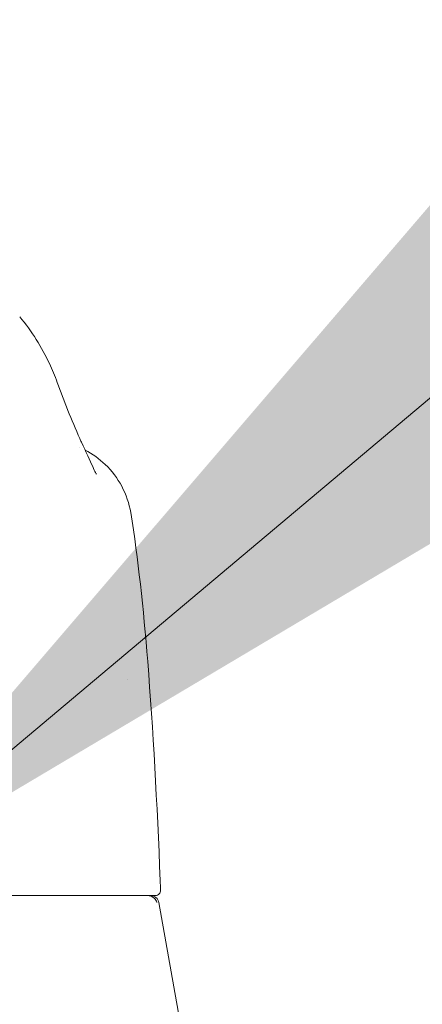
# Model space of a CAD drawing. Header units: inches. Extents: x 4 to 472, y 10 to 298.
# Tile 9 of 45: x 216.598 to 217.52, y 92.042 to 94.301. Entities that reach past the tile are written whole.
import ezdxf

# ---------------------------------------------------------------- set-up
doc = ezdxf.new("R2010")
doc.units = ezdxf.units.IN
doc.header["$LTSCALE"] = 28
doc.header["$MEASUREMENT"] = 0
for name, color, linetype, lineweight in [('Dimension (ANSI)', 7, 'Continuous', 5), ('Symbol (ANSI)', 7, 'Continuous', 5), ('Visible (ANSI)', 7, 'Continuous', 5)]:
    doc.layers.add(name, color=color, linetype=linetype, lineweight=lineweight)
doc.styles.add('ROMANS', font='romans.shx')
doc.dimstyles.new('Default (ANSI)', dxfattribs={"dimscale": 28, "dimtxt": 0.08, "dimasz": 0.098425, "dimexe": 0.125, "dimexo": 0.0625, "dimgap": 0.031496, "dimtad": 0, "dimtih": 1, "dimtoh": 1, "dimrnd": 1e-08, "dimzin": 0, "dimdsep": 46, "dimtxsty": 'ROMANS', "dimcen": 0.09, "dimdle": 0.393701, "dimclrd": 256, "dimclre": 256, "dimclrt": 256, "dimadec": 0, "dimazin": 0, "dimtfac": 1.25, "dimtofl": 0, "dimtmove": 0, "dimatfit": 3, "dimfxl": 0, "dimtolj": 1, "dimtzin": 0, "dimlwd": -1, "dimlwe": -1, "dimarcsym": 0})
doc.dimstyles.new('Default (ANSI)$7', dxfattribs={"dimscale": 28, "dimtxt": 0.08, "dimasz": 0.098425, "dimexe": 0.125, "dimexo": 0.0625, "dimgap": 0.031496, "dimtad": 0, "dimtih": 1, "dimtoh": 1, "dimrnd": 1e-08, "dimzin": 0, "dimdsep": 46, "dimtxsty": 'ROMANS', "dimcen": 0.09, "dimdle": 0.393701, "dimclrd": 256, "dimclre": 256, "dimclrt": 256, "dimadec": 0, "dimazin": 0, "dimtfac": 1.25, "dimtofl": 0, "dimtmove": 0, "dimatfit": 3, "dimfxl": 0, "dimtolj": 1, "dimtzin": 0, "dimlwd": -1, "dimlwe": -1, "dimarcsym": 0})

# ---------------------------------------------------------------- blocks, each defined once
blk = doc.blocks.new('*D29')
at = {"layer": 'Defpoints', "color": 0}
for p in [(218.4882, 99.9619), (184.0507, 91.4383), (218.4882, 91.4383)]:
    blk.add_point(p, dxfattribs=at)
at = {"layer": 'Dimension (ANSI)'}
for p, q in [((184.0507, 93.1883), (184.0507, 103.4619)), ((218.4882, 93.1883), (218.4882, 103.4619)), ((186.8066, 99.9619), (190.2542, 99.9619)), ((215.7323, 99.9619), (212.2847, 99.9619))]:
    blk.add_line(p, q, dxfattribs=at)
for points in [[(186.8066, 100.4212), (186.8066, 99.5025), (184.0507, 99.9619)], [(215.7323, 100.4212), (215.7323, 99.5025), (218.4882, 99.9619)]]:
    blk.add_solid(points, dxfattribs=at)
at = {"layer": 'Dimension (ANSI)', "insert": (201.2694, 99.9619), "char_height": 2.24, "attachment_point": 5, "style": 'ROMANS'}
blk.add_mtext('\\A1;34.44\\PDOOR WIDTH', dxfattribs=at)

msp = doc.modelspace()

# ---------------------------------------------------------------- linework, layer by layer
at = {"layer": 'Visible (ANSI)'}
msp.add_line((216.9167, 92.2753), (217.0344, 91.6079), dxfattribs=at)
for centre, radius, start, end in [((216.8973, 92.2719), 0.0197, 10, 90), ((216.9087, 92.3034), 0.0118, 270, 2.2758)]:
    msp.add_arc(centre, radius, start, end, dxfattribs=at)
msp.add_ellipse((216.4984, 93.4019), major_axis=(0.1852, 0.0666), ratio=0.666643, start_param=6.283185, end_param=6.283225, dxfattribs=at)
for points in [[(216.5976, 93.6192), (216.5976, 93.6192), (216.5976, 93.6192), (216.5976, 93.6192)], [(216.6836, 93.4685), (216.699, 93.4255), (216.7163, 93.383), (216.7353, 93.3399)], [(216.7353, 93.3399), (216.7366, 93.3371), (216.7378, 93.3343), (216.739, 93.3317)], [(216.7358, 93.3187), (216.7358, 93.3187), (216.7358, 93.3187), (216.7358, 93.3187)], [(216.852, 93.1699), (216.852, 93.1699), (216.852, 93.1699), (216.852, 93.1699)], [(216.8451, 92.7882), (216.8451, 92.7882), (216.8451, 92.7882), (216.8451, 92.7882)], [(216.9197, 92.326), (216.92, 92.3187), (216.9203, 92.3113), (216.9206, 92.3039)]]:
    msp.add_open_spline(points, degree=3, dxfattribs=at)
for points, knots in [([(216.5976, 93.6192), (216.6257, 93.5857), (216.648, 93.5494), (216.6723, 93.4977), (216.6783, 93.4833), (216.6836, 93.4685)], [0, 0, 0, 0, 0.3581266, 0.3581266, 0.4930022, 0.4930022, 0.4930022, 0.4930022]), ([(216.739, 93.3317), (216.7495, 93.3091), (216.7584, 93.2891), (216.7676, 93.2697), (216.7699, 93.265), (216.7727, 93.2597), (216.7735, 93.2583), (216.7737, 93.2578), (216.7737, 93.2578), (216.7737, 93.2578)], [0, 0, 0, 0, 0.2499371, 0.2499371, 0.3535128, 0.3535128, 0.4283098, 0.4283098, 0.439933, 0.439933, 0.439933, 0.439933]), ([(216.7475, 93.3132), (216.7643, 93.3046), (216.7801, 93.2934), (216.8088, 93.266), (216.8217, 93.2489), (216.8415, 93.2116), (216.8485, 93.1909), (216.852, 93.1699)], [0.2361481, 0.2361481, 0.2361481, 0.2361481, 0.379777, 0.379777, 0.5389916, 0.5389916, 0.7011957, 0.7011957, 0.7011957, 0.7011957]), ([(216.852, 93.1699), (216.8692, 93.065), (216.8811, 92.9509), (216.9034, 92.6733), (216.9125, 92.503), (216.9197, 92.326)], [0, 0, 0, 0, 1.138918, 1.138918, 2.574106, 2.574106, 2.574106, 2.574106]), ([(216.1813, 92.2916), (216.1829, 92.2916), (216.1846, 92.2916), (216.1864, 92.2916), (216.1881, 92.2916), (216.19, 92.2916), (216.1919, 92.2916), (216.1939, 92.2916), (216.1959, 92.2916), (216.1979, 92.2916), (216.2, 92.2916), (216.2021, 92.2916), (216.2044, 92.2916), (216.2066, 92.2916), (216.2088, 92.2916), (216.2112, 92.2916), (216.2135, 92.2916), (216.2159, 92.2916), (216.2183, 92.2916), (216.2208, 92.2916), (216.2233, 92.2916), (216.2259, 92.2916), (216.2285, 92.2916), (216.2312, 92.2916), (216.2339, 92.2916), (216.2367, 92.2916), (216.2396, 92.2916), (216.2426, 92.2916), (216.2456, 92.2916), (216.2487, 92.2916), (216.2519, 92.2916), (216.2551, 92.2916), (216.2585, 92.2916), (216.262, 92.2916), (216.2655, 92.2916), (216.2691, 92.2916), (216.2729, 92.2916), (216.2767, 92.2916), (216.2807, 92.2916), (216.2849, 92.2916), (216.289, 92.2916), (216.2934, 92.2916), (216.2979, 92.2916), (216.3023, 92.2916), (216.3069, 92.2916), (216.3119, 92.2916), (216.3168, 92.2916), (216.322, 92.2916), (216.3275, 92.2916), (216.3329, 92.2916), (216.3385, 92.2916), (216.344, 92.2916), (216.3494, 92.2916), (216.3546, 92.2916), (216.3596, 92.2916), (216.3646, 92.2916), (216.3694, 92.2916), (216.3741, 92.2916), (216.3788, 92.2916), (216.3834, 92.2916), (216.388, 92.2916), (216.3926, 92.2916), (216.3971, 92.2916), (216.4018, 92.2916), (216.4064, 92.2916), (216.4111, 92.2916), (216.4161, 92.2916), (216.421, 92.2916), (216.4261, 92.2916), (216.4316, 92.2916), (216.437, 92.2916), (216.4427, 92.2916), (216.4488, 92.2916), (216.4549, 92.2916), (216.4613, 92.2916), (216.468, 92.2916), (216.4748, 92.2916), (216.4819, 92.2916), (216.4894, 92.2916), (216.4969, 92.2916), (216.5047, 92.2916), (216.513, 92.2916), (216.5213, 92.2916), (216.53, 92.2916), (216.5389, 92.2916), (216.5479, 92.2916), (216.557, 92.2916), (216.5658, 92.2916), (216.5745, 92.2916), (216.5829, 92.2916), (216.5911, 92.2916), (216.5993, 92.2916), (216.6073, 92.2916), (216.6151, 92.2916), (216.6229, 92.2916), (216.6306, 92.2916), (216.6381, 92.2916), (216.6456, 92.2916), (216.653, 92.2916), (216.6603, 92.2916), (216.6676, 92.2916), (216.6749, 92.2916), (216.6823, 92.2916), (216.6896, 92.2916), (216.6971, 92.2916), (216.7047, 92.2916), (216.7124, 92.2916), (216.7202, 92.2916), (216.7283, 92.2916), (216.7364, 92.2916), (216.7447, 92.2916), (216.753, 92.2916), (216.7612, 92.2916), (216.7693, 92.2916), (216.7769, 92.2916), (216.7846, 92.2916), (216.7918, 92.2916), (216.7987, 92.2916), (216.8056, 92.2916), (216.8121, 92.2916), (216.8182, 92.2916), (216.8244, 92.2916), (216.8301, 92.2916), (216.8355, 92.2916), (216.8409, 92.2916), (216.846, 92.2916), (216.8506, 92.2916), (216.8553, 92.2916), (216.8596, 92.2916), (216.8636, 92.2916), (216.8676, 92.2916), (216.8712, 92.2916), (216.8744, 92.2916), (216.8776, 92.2916), (216.8804, 92.2916), (216.8828, 92.2916), (216.8853, 92.2916), (216.8875, 92.2916), (216.8895, 92.2916), (216.8916, 92.2916), (216.8935, 92.2916), (216.8952, 92.2916), (216.8969, 92.2916), (216.8984, 92.2916), (216.8997, 92.2916), (216.901, 92.2916), (216.9022, 92.2916), (216.9031, 92.2916), (216.904, 92.2916), (216.9047, 92.2916), (216.9052, 92.2916), (216.9057, 92.2916), (216.906, 92.2916), (216.906, 92.2916)], [0, 0, 0, 0, 0.019608, 0.019608, 0.019608, 0.039216, 0.039216, 0.039216, 0.058824, 0.058824, 0.058824, 0.078431, 0.078431, 0.078431, 0.098039, 0.098039, 0.098039, 0.117647, 0.117647, 0.117647, 0.137255, 0.137255, 0.137255, 0.156863, 0.156863, 0.156863, 0.176471, 0.176471, 0.176471, 0.196078, 0.196078, 0.196078, 0.215686, 0.215686, 0.215686, 0.235294, 0.235294, 0.235294, 0.254902, 0.254902, 0.254902, 0.27451, 0.27451, 0.27451, 0.294118, 0.294118, 0.294118, 0.313725, 0.313725, 0.313725, 0.333333, 0.333333, 0.333333, 0.352941, 0.352941, 0.352941, 0.372549, 0.372549, 0.372549, 0.392157, 0.392157, 0.392157, 0.411765, 0.411765, 0.411765, 0.431373, 0.431373, 0.431373, 0.45098, 0.45098, 0.45098, 0.470588, 0.470588, 0.470588, 0.490196, 0.490196, 0.490196, 0.509804, 0.509804, 0.509804, 0.529412, 0.529412, 0.529412, 0.54902, 0.54902, 0.54902, 0.568627, 0.568627, 0.568627, 0.588235, 0.588235, 0.588235, 0.607843, 0.607843, 0.607843, 0.627451, 0.627451, 0.627451, 0.647059, 0.647059, 0.647059, 0.666667, 0.666667, 0.666667, 0.686275, 0.686275, 0.686275, 0.705882, 0.705882, 0.705882, 0.72549, 0.72549, 0.72549, 0.745098, 0.745098, 0.745098, 0.764706, 0.764706, 0.764706, 0.784314, 0.784314, 0.784314, 0.803922, 0.803922, 0.803922, 0.823529, 0.823529, 0.823529, 0.843137, 0.843137, 0.843137, 0.862745, 0.862745, 0.862745, 0.882353, 0.882353, 0.882353, 0.901961, 0.901961, 0.901961, 0.921569, 0.921569, 0.921569, 0.941176, 0.941176, 0.941176, 0.960784, 0.960784, 0.960784, 0.980392, 0.980392, 0.980392, 1, 1, 1, 1]), ([(216.8962, 92.2908), (216.895, 92.2911), (216.8936, 92.2913), (216.8911, 92.2915), (216.89, 92.2916), (216.889, 92.2916)], [0.000001, 0.000001, 0.000001, 0.000001, 0.01272699, 0.01272699, 0.02459906, 0.02459906, 0.02459906, 0.02459906]), ([(216.8962, 92.2908), (216.898, 92.2904), (216.8997, 92.2898), (216.9031, 92.288), (216.9047, 92.2869), (216.9074, 92.2843), (216.9086, 92.2829), (216.9105, 92.2798), (216.9112, 92.2782), (216.9119, 92.2761), (216.912, 92.2757), (216.9121, 92.2754)], [0.00000021, 0.00000021, 0.00000021, 0.00000021, 0.01790702, 0.01790702, 0.03464891, 0.03464891, 0.05076492, 0.05076492, 0.06565697, 0.06565697, 0.06905546, 0.06905546, 0.06905546, 0.06905546]), ([(216.906, 92.2916), (216.9065, 92.2916), (216.9069, 92.2916), (216.9072, 92.2916), (216.9075, 92.2916), (216.9078, 92.2916), (216.908, 92.2916), (216.9082, 92.2916), (216.9085, 92.2916), (216.9086, 92.2916), (216.9087, 92.2916), (216.9087, 92.2916), (216.9088, 92.2916)], [0, 0, 0, 0, 0.25, 0.25, 0.25, 0.5, 0.5, 0.5, 0.75, 0.75, 0.75, 0.9509284, 0.9509284, 0.9509284, 0.9509284])]:
    msp.add_open_spline(points, degree=3, knots=knots, dxfattribs=at)

# ---------------------------------------------------------------- dimensions: what is measured, and where the dimension line sits
at = {"layer": 'Dimension (ANSI)'}
dim = msp.add_linear_dim(base=(218.4882, 99.9619), p1=(184.0507, 91.4383), p2=(218.4882, 91.4383), angle=180, text='<>\\PDOOR WIDTH', dimstyle='Default (ANSI)', override={"dimtih": 0, "dimtoh": 0, "dimdec": 2, "dimtp": 0, "dimtm": 0, "dimtdec": 2, "dimatfit": 1}, dxfattribs=at)
dim.commit()
dim.dimension.update_dxf_attribs({"geometry": '*D29', "text_midpoint": (201.2694, 99.9619), "dimtype": 160})

# ---------------------------------------------------------------- leaders
at = {"layer": 'Symbol (ANSI)', "annotation_type": 0, "has_hookline": 1, "hookline_direction": 0, "text_width": 35.6104}
msp.add_leader([(216.1807, 92.2909), (222.958, 97.9928), (225.7139, 97.9928)], dimstyle='Default (ANSI)$7', override={"dimtad": 0}, dxfattribs=at)

doc.saveas('drawing.dxf')
